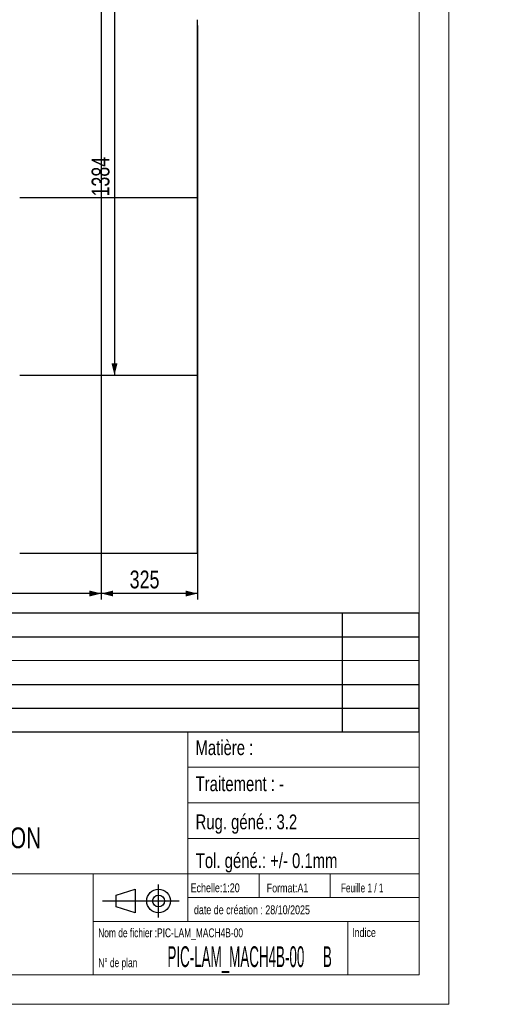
# Model space of a CAD drawing. Header units: millimetres. Extents: x 0 to 849, y 0 to 594.
# Tile 18 of 84: x 769 to 849, y 0 to 166. Entities that reach past the tile are written whole.
import ezdxf
from ezdxf.enums import TextEntityAlignment as Align

# ---------------------------------------------------------------- set-up
doc = ezdxf.new("R2010")
doc.units = ezdxf.units.MM
doc.layers.add('COTES', color=1, linetype='Continuous')
doc.layers.add('NOTES', color=6, linetype='Continuous')
doc.layers.add('TRAIT-FORT', color=4, linetype='Continuous', lineweight=25)
doc.styles.add('SLDTEXTSTYLE0', font='TXT', dxfattribs={"width": 0.75})
doc.styles.add('SLDTEXTSTYLE1', font='TXT', dxfattribs={"width": 0.482645})
doc.styles.add('SLDTEXTSTYLE2', font='TXT', dxfattribs={"width": 0.707278})
doc.styles.add('SLDTEXTSTYLE3', font='TXT', dxfattribs={"width": 0.7})
doc.styles.add('SLDTEXTSTYLE4', font='ISOCP3', dxfattribs={"width": 0.96})
doc.styles.add('SLDTEXTSTYLE6', font='TXT', dxfattribs={"width": 0.692308})
doc.dimstyles.new('SLDDIMSTYLE0', dxfattribs={"dimtxt": 3, "dimasz": 2, "dimexe": 0, "dimexo": 0.0625, "dimgap": 0.75, "dimtad": 1, "dimdec": 0, "dimlfac": 20, "dimrnd": 1e-09, "dimzin": 12, "dimdsep": 46, "dimtxsty": 'SLDTEXTSTYLE0', "dimsah": 1, "dimcen": 0.09, "dimadec": 0, "dimazin": 3, "dimtfac": 1, "dimtdec": 0, "dimtofl": 0, "dimtmove": 0, "dimatfit": 3, "dimfxl": 1, "dimfrac": 2, "dimtolj": 1, "dimtzin": 12, "dimarcsym": 0})

# ---------------------------------------------------------------- blocks, each defined once
blk = doc.blocks.new('Bloc2')
for p, q in [((9.48, 0), (9.48, 5.6)), ((2.32, 3.8), (5.55, 4.8)), ((2.32, 1.8), (2.32, 3.8)), ((5.55, 4.8), (5.55, 0.8)), ((0, 2.8), (12.98, 2.8)), ((5.55, 0.8), (2.32, 1.8))]:
    blk.add_line(p, q)
for radius in [2, 1]:
    blk.add_circle((9.48, 2.8), radius)
blk = doc.blocks.new('TAB MODIFS')
for p, q in [((123, 20), (0, 20)), ((0, 0), (0, 20)), ((10, 20), (10, 0)), ((110, 20), (110, 0)), ((123, 0), (123, 20)), ((0, 16), (123, 16)), ((0, 8), (123, 8)), ((0, 4), (123, 4)), ((0, 0), (123, 0))]:
    blk.add_line(p, q)
at = {"color": 7, "linetype": 'Continuous', "lineweight": 18}
blk.add_line((0, 12), (123, 12), dxfattribs=at)
at = {"color": 7}
for tag in ['AUTOATTR0', 'AUTOATTR1', 'AUTOATTR2', 'AUTOATTR3', 'AUTOATTR4', 'AUTOATTR5', 'AUTOATTR6', 'AUTOATTR7', 'AUTOATTR8', 'AUTOATTR9']:
    blk.add_attdef(tag, (0, 0), '', height=1, dxfattribs=at)
at = {"layer": 'NOTES', "color": 211, "char_height": 2, "attachment_point": 1, "style": 'SLDTEXTSTYLE0'}
for s, insert in [('Ind. F', (1.36, 18.66)), ('Ind. E', (1.36, 14.66)), ('Ind. D', (1.36, 10.66)), ('Ind. C', (1.36, 6.66)), ('Ind. B', (1.36, 2.66))]:
    blk.add_mtext(s, dxfattribs=dict(at, insert=insert))
blk = doc.blocks.new('SW_NOTE_0')
at = {"layer": 'NOTES', "color": 0, "char_height": 3.5, "attachment_point": 1, "style": 'SLDTEXTSTYLE0'}
for s, insert in [('Désignation :', (0, 4.51)), ('IMPLANTATION', (29.93, 4.51))]:
    blk.add_mtext(s, dxfattribs=dict(at, insert=insert))
blk = doc.blocks.new('SW_NOTE_1')
at = {"layer": 'NOTES', "color": 0, "insert": (20.84, 2.58), "char_height": 2, "attachment_point": 2, "style": 'SLDTEXTSTYLE4'}
blk.add_mtext('5 place de gordes 38000 Grenoble', dxfattribs=at)
blk = doc.blocks.new('_D_34')
at = {"layer": 'COTES', "color": 1, "transparency": 16777216}
for p, q in [((783.38, 175.33), (785.61, 175.33)), ((784.61, 175.33), (784.61, 106.15))]:
    blk.add_line(p, q, dxfattribs=at)
for points in [[(784.61, 175.33), (784.11, 173.33), (785.11, 173.33)], [(784.61, 106.15), (785.11, 108.15), (784.11, 108.15)]]:
    blk.add_solid(points, dxfattribs=at)
at = {"layer": 'COTES', "color": 1, "transparency": 16777216, "insert": (780.75, 136.31), "char_height": 3, "attachment_point": 1, "rotation": 90, "style": 'SLDTEXTSTYLE0'}
blk.add_mtext('1384', dxfattribs=at)
blk = doc.blocks.new('_D_36')
at = {"layer": 'COTES', "color": 1, "transparency": 16777216}
for p, q in [((782.38, 174.33), (782.38, 68.32)), ((798.61, 165.15), (798.61, 68.32)), ((798.61, 69.32), (782.38, 69.32))]:
    blk.add_line(p, q, dxfattribs=at)
for points in [[(782.38, 69.32), (784.38, 68.82), (784.38, 69.82)], [(798.61, 69.32), (796.61, 69.82), (796.61, 68.82)]]:
    blk.add_solid(points, dxfattribs=at)
at = {"layer": 'COTES', "color": 1, "transparency": 16777216, "insert": (787.17, 73.19), "char_height": 3, "attachment_point": 1, "style": 'SLDTEXTSTYLE0'}
blk.add_mtext('325', dxfattribs=at)
blk = doc.blocks.new('_D_37')
at = {"layer": 'COTES', "color": 1, "transparency": 16777216}
for p, q in [((782.38, 174.33), (782.38, 68.32)), ((742.38, 105.15), (742.38, 68.32)), ((782.38, 69.32), (742.38, 69.32))]:
    blk.add_line(p, q, dxfattribs=at)
for points in [[(742.38, 69.32), (744.38, 68.82), (744.38, 69.82)], [(782.38, 69.32), (780.38, 69.82), (780.38, 68.82)]]:
    blk.add_solid(points, dxfattribs=at)
at = {"layer": 'COTES', "color": 1, "transparency": 16777216, "insert": (759.05, 73.19), "char_height": 3, "attachment_point": 1, "style": 'SLDTEXTSTYLE0'}
blk.add_mtext('800', dxfattribs=at)

msp = doc.modelspace()

# ---------------------------------------------------------------- linework, layer by layer
at = {"color": 7, "linetype": 'Continuous', "lineweight": 18}
for p, q in [((841, 594), (841, 0)), ((836, 589), (836, 5)), ((836, 46), (713, 46)), ((797, 46), (797, 14)), ((836, 46), (836, 5)), ((797, 40), (836, 40)), ((797, 34), (836, 34)), ((797, 28), (836, 28)), ((713, 22), (836, 22)), ((781, 22), (781, 5)), ((809, 22), (809, 18)), ((821, 22), (821, 18)), ((797, 18), (836, 18)), ((781, 14), (836, 14)), ((824, 14), (824, 5)), ((836, 5), (5, 5)), ((713, 5), (836, 5)), ((841, 0), (0, 0))]:
    msp.add_line(p, q, dxfattribs=at)
at = {"layer": 'TRAIT-FORT', "color": 4, "linetype": 'Continuous', "lineweight": 25}
for p, q in [((798.614, 136.148), (798.614, 166.148)), ((768.614, 136.148), (798.614, 136.148)), ((798.614, 106.148), (798.614, 136.148)), ((768.614, 106.148), (798.614, 106.148)), ((798.614, 76.148), (798.614, 106.148)), ((768.614, 76.148), (798.614, 76.148))]:
    msp.add_line(p, q, dxfattribs=at)

# ---------------------------------------------------------------- block references
ref = msp.add_blockref('TAB MODIFS', (712.994, 45.99))
ref.add_attrib('AUTOATTR1', 'Mise a jour suppression U180   31/10/2025', dxfattribs={"layer": 'NOTES', "color": 211, "height": 2, "style": 'SLDTEXTSTYLE0', "width": 0.75}).set_placement((724.977, 45.984), align=Align.BOTTOM_LEFT)
msp.add_blockref('Bloc2', (782.56, 14.634))
at = {"layer": 'NOTES', "color": 211}
for name, p in [('SW_NOTE_0', (716.367, 25.335)), ('SW_NOTE_1', (727.838, 10.213))]:
    msp.add_blockref(name, p, dxfattribs=at)

# ---------------------------------------------------------------- texts
at = {"layer": 'NOTES', "color": 211, "attachment_point": 1}
for s, insert, char_height, style in [('Matière :', (798.266, 44.555), 2.5, 'SLDTEXTSTYLE0'), ('Traitement : -', (798.298, 38.468), 2.5, 'SLDTEXTSTYLE0'), ('Projet : CHASSIS LAM_MACH4B-00', (716.015, 37.49), 3, 'SLDTEXTSTYLE0'), ('Rug. géné.: 3.2', (798.285, 32.034), 2.5, 'SLDTEXTSTYLE0'), ('Tol. géné.: +/- 0.1mm', (798.324, 25.499), 2.5, 'SLDTEXTSTYLE0'), ('Echelle:1:20', (797.453, 20.405), 1.5, 'SLDTEXTSTYLE0'), ('Format:A1', (810.289, 20.38), 1.5, 'SLDTEXTSTYLE0'), ('Feuille 1 / 1', (822.806, 20.384), 1.5, 'SLDTEXTSTYLE6'), ('date de création : 28/10/2025', (798.009, 16.695), 1.5, 'SLDTEXTSTYLE0'), ('Nom de fichier :PIC-LAM_MACH4B-00', (781.852, 12.815), 1.5, 'SLDTEXTSTYLE2'), ('Indice', (824.693, 12.86), 1.5, 'SLDTEXTSTYLE0'), ('PIC-LAM_MACH4B-00     B', (793.536, 9.788), 3.5, 'SLDTEXTSTYLE1'), ('N° de plan', (781.878, 7.765), 1.5, 'SLDTEXTSTYLE3')]:
    msp.add_mtext(s, dxfattribs=dict(at, insert=insert, char_height=char_height, style=style))

# ---------------------------------------------------------------- dimensions: what is measured, and where the dimension line sits
at = {"layer": 'COTES', "color": 1}
for base, p1, p2, picture, middle in [((742.378, 69.319), (782.378, 175.334), (742.378, 106.148), '_D_37', (762.378, 69.319)), ((782.378, 69.319), (798.614, 166.148), (782.378, 175.334), '_D_36', (790.496, 69.319))]:
    dim = msp.add_linear_dim(base=base, p1=p1, p2=p2, dimstyle='SLDDIMSTYLE0', dxfattribs=at)
    dim.commit()
    dim.dimension.update_dxf_attribs({"geometry": picture, "text_midpoint": middle, "dimtype": 160})
dim = msp.add_linear_dim(base=(784.614, 106.148), p1=(782.378, 175.334), p2=(798.614, 106.148), angle=90, dimstyle='SLDDIMSTYLE0', dxfattribs=at)
dim.commit()
dim.dimension.update_dxf_attribs({"geometry": '_D_34', "text_midpoint": (784.614, 140.741), "dimtype": 160})

doc.saveas('drawing.dxf')
